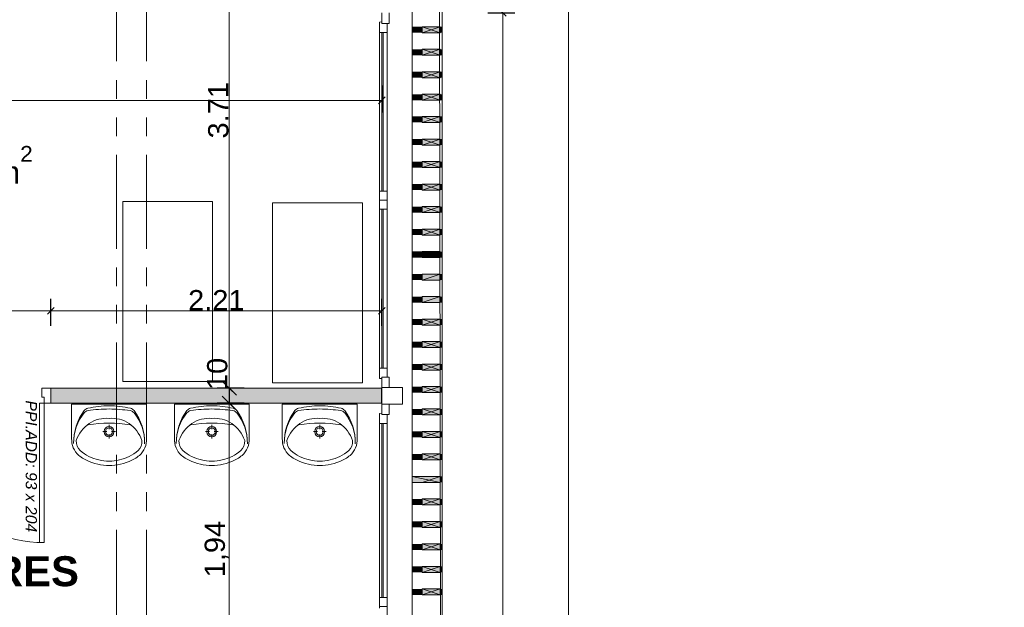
# Model space of a CAD drawing. Extents: x -61922 to 269817, y -51921 to -896.
# Tile 25 of 37: x -27023 to -20454, y -33065 to -29145. Entities that reach past the tile are written whole.
import ezdxf

# ---------------------------------------------------------------- set-up
doc = ezdxf.new("R2010")
doc.units = 0
doc.header["$LTSCALE"] = 0.1
doc.header["$MEASUREMENT"] = 0
doc.linetypes.add('FANTOME2', pattern=[1.25, 0.625, -0.125, 0.125, -0.125, 0.125, -0.125])
doc.layers.get('0').update_dxf_attribs({"lineweight": 9})
doc.layers.get('Defpoints').update_dxf_attribs({"lineweight": 9})
for name, color, linetype, lineweight in [('Cloisons', 7, 'Continuous', 9), ('Cotat_ 1_50', 7, 'Continuous', 9), ('Doublages Inter', 7, 'Continuous', 9), ('Environnement', 7, 'Continuous', 9), ('Mobiliers', 7, 'Continuous', 9), ('Murs Périphériques', 7, 'Continuous', 9), ('Poutres', 7, 'Continuous', 9), ('Revetement Sols', 7, 'Continuous', 9), ('Texte 2D', 7, 'Continuous', 9)]:
    doc.layers.add(name, color=color, linetype=linetype, lineweight=lineweight)
doc.styles.add('STYLE_GENERE_2', font='swissc.ttf', dxfattribs={"width": 1.25})
doc.styles.add('STYLE_GENERE_4', font='ariali.ttf')
doc.styles.add('STYLE_GENERE_6', font='arialbd.ttf')
doc.dimstyles.new('COTATION_EN_M', dxfattribs={"dimtxt": 135, "dimasz": 45, "dimexe": 80, "dimexo": 10, "dimgap": 3, "dimtad": 1, "dimlfac": 0.001, "dimzin": 0, "dimdsep": 46, "dimtxsty": 'STYLE_GENERE_2', "dimblk": 'OBLIQUE', "dimcen": 2.5, "dimclrd": 256, "dimclre": 256, "dimclrt": 256, "dimadec": 0, "dimazin": 0, "dimtfac": 1, "dimtix": 1, "dimtmove": 1, "dimatfit": 3, "dimldrblk": 'OBLIQUE', "dimfxl": 100, "dimfxlon": 1, "dimtfillclr": 256, "dimtolj": 1, "dimtzin": 1, "dimlwd": -1, "dimarcsym": 0})
doc.dimstyles.new('COTE CM', dxfattribs={"dimtxt": 135, "dimasz": 95, "dimexe": 80, "dimexo": 10, "dimgap": 10, "dimtad": 1, "dimdec": 0, "dimlfac": 0.1, "dimzin": 0, "dimtxsty": 'STYLE_GENERE_2', "dimblk": 'OBLIQUE', "dimcen": 0.09, "dimclrd": 256, "dimclre": 256, "dimclrt": 256, "dimadec": 0, "dimazin": 0, "dimtfac": 1, "dimtdec": 0, "dimtmove": 1, "dimatfit": 3, "dimfxl": 100, "dimfxlon": 1, "dimtolj": 1, "dimtzin": 0, "dimarcsym": 0})
pattern_1 = [(81.8603809, (-49431.76687, -45033.68171), (-0.12374074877, 0.0176982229), [])]

# ---------------------------------------------------------------- blocks, each defined once
blk = doc.blocks.new('_Oblique')
at = {"color": 0, "linetype": 'ByBlock', "lineweight": -2}
blk.add_line((-0.5, -0.5), (0.5, 0.5), dxfattribs=at)
blk = doc.blocks.new('*D871')
at = {"lineweight": -2, "transparency": 16777216}
for p, q in [((-25725.3, -27895.4), (-25545.3, -27895.4)), ((-25525.3, -31603), (-25705.3, -31603))]:
    blk.add_line(p, q, dxfattribs=at)
at = {"transparency": 16777216}
blk.add_line((-25625.3, -27895.4), (-25625.3, -31603), dxfattribs=at)
at = {"layer": 'Defpoints', "color": 0, "transparency": 16777216}
for p in [(-26176.3, -27895.4), (-25625.3, -31603), (-25063.6, -31603)]:
    blk.add_point(p, dxfattribs=at)
at = {"transparency": 16777216, "xscale": 45, "yscale": 45, "zscale": 45}
for p, rotation in [((-25625.3, -27895.4), 90), ((-25625.3, -31603), 270)]:
    blk.add_blockref('_Oblique', p, dxfattribs=dict(at, rotation=rotation))
at = {"transparency": 16777216, "insert": (-25697.6, -29749.2), "char_height": 135, "attachment_point": 5, "rotation": 90, "style": 'STYLE_GENERE_2'}
blk.add_mtext('\\A1;3.71', dxfattribs=at)
blk = doc.blocks.new('*D872')
at = {"lineweight": -2, "transparency": 16777216}
for p, q in [((-25525.3, -31603), (-25705.3, -31603)), ((-25625.3, -31603), (-25625.3, -31703)), ((-25525.3, -31703), (-25705.3, -31703))]:
    blk.add_line(p, q, dxfattribs=at)
at = {"layer": 'Defpoints', "color": 0, "transparency": 16777216}
for p in [(-25063.6, -31603), (-25625.3, -31703), (-25063.6, -31703)]:
    blk.add_point(p, dxfattribs=at)
at = {"lineweight": -2, "transparency": 16777216, "xscale": 95, "yscale": 95, "zscale": 95}
for p, rotation in [((-25625.3, -31603), 90), ((-25625.3, -31703), 270)]:
    blk.add_blockref('_Oblique', p, dxfattribs=dict(at, rotation=rotation))
at = {"transparency": 16777216, "insert": (-25704.6, -31508), "char_height": 135, "attachment_point": 5, "rotation": 90, "style": 'STYLE_GENERE_2'}
blk.add_mtext('\\A1;10', dxfattribs=at)
blk = doc.blocks.new('*D873')
at = {"lineweight": -2, "transparency": 16777216}
for p, q in [((-25525.3, -31703), (-25705.3, -31703)), ((-25725.3, -33649.5), (-25545.3, -33649.5))]:
    blk.add_line(p, q, dxfattribs=at)
at = {"transparency": 16777216}
blk.add_line((-25625.3, -31703), (-25625.3, -33649.5), dxfattribs=at)
at = {"layer": 'Defpoints', "color": 0, "transparency": 16777216}
for p in [(-25063.6, -31703), (-25854.2, -33649.5), (-25625.3, -33649.5)]:
    blk.add_point(p, dxfattribs=at)
at = {"transparency": 16777216, "xscale": 45, "yscale": 45, "zscale": 45}
for p, rotation in [((-25625.3, -31703), 90), ((-25625.3, -33649.5), 270)]:
    blk.add_blockref('_Oblique', p, dxfattribs=dict(at, rotation=rotation))
at = {"transparency": 16777216, "insert": (-25709.1, -32676.3), "char_height": 135, "attachment_point": 5, "rotation": 90, "style": 'STYLE_GENERE_2'}
blk.add_mtext('\\A1;1,94', dxfattribs=at)
blk = doc.blocks.new('*D888')
at = {"lineweight": -2, "transparency": 16777216}
for p, q in [((-28735.7, -31186.9), (-28735.7, -31006.9)), ((-26815.7, -31186.9), (-26815.7, -31006.9))]:
    blk.add_line(p, q, dxfattribs=at)
at = {"transparency": 16777216}
blk.add_line((-28735.7, -31086.9), (-26815.7, -31086.9), dxfattribs=at)
at = {"layer": 'Defpoints', "color": 0, "transparency": 16777216}
for p in [(-26815.7, -31086.9), (-28735.7, -31603.2), (-26815.7, -31603.1)]:
    blk.add_point(p, dxfattribs=at)
at = {"transparency": 16777216, "xscale": 45, "yscale": 45, "zscale": 45, "rotation": 180}
blk.add_blockref('_Oblique', (-28735.7, -31086.9), dxfattribs=at)
at = {"transparency": 16777216, "xscale": 45, "yscale": 45, "zscale": 45}
blk.add_blockref('_Oblique', (-26815.7, -31086.9), dxfattribs=at)
at = {"transparency": 16777216, "insert": (-27775.7, -31014.5), "char_height": 135, "attachment_point": 5, "style": 'STYLE_GENERE_2'}
blk.add_mtext('\\A1;1.92', dxfattribs=at)
blk = doc.blocks.new('*D889')
at = {"lineweight": -2, "transparency": 16777216}
for p, q in [((-26815.7, -31186.9), (-26815.7, -31006.9)), ((-24607.4, -31186.9), (-24607.4, -31006.9))]:
    blk.add_line(p, q, dxfattribs=at)
at = {"transparency": 16777216}
blk.add_line((-26815.7, -31086.9), (-24607.4, -31086.9), dxfattribs=at)
at = {"layer": 'Defpoints', "color": 0, "transparency": 16777216}
for p in [(-24607.4, -31086.9), (-26815.7, -31603.1), (-24607.4, -31599.3)]:
    blk.add_point(p, dxfattribs=at)
at = {"transparency": 16777216, "xscale": 45, "yscale": 45, "zscale": 45, "rotation": 180}
blk.add_blockref('_Oblique', (-26815.7, -31086.9), dxfattribs=at)
at = {"transparency": 16777216, "xscale": 45, "yscale": 45, "zscale": 45}
blk.add_blockref('_Oblique', (-24607.4, -31086.9), dxfattribs=at)
at = {"transparency": 16777216, "insert": (-25711.6, -31015.9), "char_height": 135, "attachment_point": 5, "style": 'STYLE_GENERE_2'}
blk.add_mtext('\\A1;2.21', dxfattribs=at)
blk = doc.blocks.new('*D908')
at = {"lineweight": -2, "transparency": 16777216}
for p, q in [((-32550.3, -29583.1), (-32550.3, -29763.1)), ((-24607.4, -29583.1), (-24607.4, -29763.1))]:
    blk.add_line(p, q, dxfattribs=at)
at = {"transparency": 16777216}
blk.add_line((-32550.3, -29683.1), (-24607.4, -29683.1), dxfattribs=at)
at = {"layer": 'Defpoints', "color": 0, "transparency": 16777216}
for p in [(-24607.4, -27895.4), (-32550.3, -29439.7), (-24607.4, -29683.1)]:
    blk.add_point(p, dxfattribs=at)
at = {"transparency": 16777216, "xscale": 45, "yscale": 45, "zscale": 45, "rotation": 180}
blk.add_blockref('_Oblique', (-32550.3, -29683.1), dxfattribs=at)
at = {"transparency": 16777216, "xscale": 45, "yscale": 45, "zscale": 45}
blk.add_blockref('_Oblique', (-24607.4, -29683.1), dxfattribs=at)
at = {"transparency": 16777216, "insert": (-28578.9, -29610.9), "char_height": 135, "attachment_point": 5, "style": 'STYLE_GENERE_2'}
blk.add_mtext('\\A1;7.94', dxfattribs=at)
blk = doc.blocks.new('*D945')
at = {"lineweight": -2, "ltscale": 10, "transparency": 16777216}
for p, q in [((-49175.8, -32475.2), (-49319.8, -32583.2)), ((-46395, -36184.1), (-46539, -36292.1))]:
    blk.add_line(p, q, dxfattribs=at)
at = {"ltscale": 10, "transparency": 16777216}
blk.add_line((-49255.8, -32535.2), (-46475, -36244.1), dxfattribs=at)
at = {"layer": 'Defpoints', "color": 0, "ltscale": 10, "transparency": 16777216}
for p in [(671.9, -896.2), (-48934.3, -32294.2), (-46475, -36244.1)]:
    blk.add_point(p, dxfattribs=at)
at = {"ltscale": 10, "transparency": 16777216, "xscale": 45, "yscale": 45, "zscale": 45}
for p, rotation in [((-49255.8, -32535.2), 126.8603809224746), ((-46475, -36244.1), 306.8603809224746)]:
    blk.add_blockref('_Oblique', p, dxfattribs=dict(at, rotation=rotation))
at = {"ltscale": 10, "transparency": 16777216, "insert": (-47923.2, -34433), "char_height": 135, "attachment_point": 5, "rotation": 126.86038, "style": 'STYLE_GENERE_2'}
blk.add_mtext('\\A1;4.64', dxfattribs=at)
blk = doc.blocks.new('*D978')
at = {"lineweight": -2, "ltscale": 10, "transparency": 16777216}
for p, q in [((-23460.9, -27575.4), (-23280.9, -27575.4)), ((-23460.9, -41758.2), (-23280.9, -41758.2))]:
    blk.add_line(p, q, dxfattribs=at)
at = {"ltscale": 10, "transparency": 16777216}
blk.add_line((-23360.9, -27575.4), (-23360.9, -41758.2), dxfattribs=at)
at = {"layer": 'Defpoints', "color": 0, "ltscale": 10, "transparency": 16777216}
for p in [(-24173.2, -27575.4), (-24153.2, -41758.2), (-23360.9, -41758.2)]:
    blk.add_point(p, dxfattribs=at)
at = {"ltscale": 10, "transparency": 16777216, "xscale": 45, "yscale": 45, "zscale": 45}
for p, rotation in [((-23360.9, -27575.4), 90), ((-23360.9, -41758.2), 270)]:
    blk.add_blockref('_Oblique', p, dxfattribs=dict(at, rotation=rotation))
at = {"lineweight": 5, "ltscale": 10, "transparency": 16777216, "insert": (-23433.2, -34666.8), "char_height": 135, "attachment_point": 5, "rotation": 90, "style": 'STYLE_GENERE_2'}
blk.add_mtext('\\A1;14.18', dxfattribs=at)
blk = doc.blocks.new('*D980')
at = {"lineweight": -2, "ltscale": 10, "transparency": 16777216}
for p, q in [((-23899.8, -29099.3), (-23719.8, -29099.3)), ((-23899.8, -38509.5), (-23719.8, -38509.5))]:
    blk.add_line(p, q, dxfattribs=at)
at = {"ltscale": 10, "transparency": 16777216}
blk.add_line((-23799.8, -38509.5), (-23799.8, -29099.3), dxfattribs=at)
at = {"layer": 'Defpoints', "color": 0, "ltscale": 10, "transparency": 16777216}
for p in [(-24381.2, -29099.3), (-23799.8, -29099.3), (-24361.2, -38509.5)]:
    blk.add_point(p, dxfattribs=at)
at = {"ltscale": 10, "transparency": 16777216, "xscale": 45, "yscale": 45, "zscale": 45}
for p, rotation in [((-23799.8, -29099.3), 90), ((-23799.8, -38509.5), 270)]:
    blk.add_blockref('_Oblique', p, dxfattribs=dict(at, rotation=rotation))
at = {"lineweight": 5, "ltscale": 10, "transparency": 16777216, "insert": (-23880.3, -33804.4), "char_height": 135, "attachment_point": 5, "rotation": 90, "style": 'STYLE_GENERE_2'}
blk.add_mtext('\\A1;9.41/2.15', dxfattribs=at)

msp = doc.modelspace()

# ---------------------------------------------------------------- hatches: boundary and pattern name
at = {"layer": 'Cloisons', "linetype": 'Continuous'}
msp.add_hatch(color=256, dxfattribs=at).paths.add_polyline_path([(-24607.408, -31703.005), (-24607.408, -31603.005), (-26815.748, -31603.118), (-26815.743, -31703.118)])
at = {"layer": 'Environnement', "linetype": 'Continuous', "lineweight": 9}
for points in [[(-24338.545, -29231.792), (-24218.545, -29231.792), (-24218.545, -29191.792), (-24338.545, -29191.792)], [(-24338.545, -29381.792), (-24218.545, -29381.792), (-24218.545, -29341.792), (-24338.545, -29341.792)], [(-24338.545, -29531.792), (-24218.545, -29531.792), (-24218.545, -29491.792), (-24338.545, -29491.792)], [(-24338.545, -29681.792), (-24218.545, -29681.792), (-24218.545, -29641.792), (-24338.545, -29641.792)], [(-24338.545, -29830.586), (-24218.545, -29830.586), (-24218.545, -29790.586), (-24338.545, -29790.586)], [(-24338.545, -29981.792), (-24218.545, -29981.792), (-24218.545, -29941.792), (-24338.545, -29941.792)], [(-24338.545, -30131.792), (-24218.545, -30131.792), (-24218.545, -30091.792), (-24338.545, -30091.792)], [(-24338.545, -30281.792), (-24218.545, -30281.792), (-24218.545, -30241.792), (-24338.545, -30241.792)], [(-24338.545, -30431.792), (-24218.545, -30431.792), (-24218.545, -30391.792), (-24338.545, -30391.792)], [(-24338.545, -30581.792), (-24218.545, -30581.792), (-24218.545, -30541.792), (-24338.545, -30541.792)], [(-24338.545, -30881.792), (-24218.545, -30881.792), (-24218.545, -30841.792), (-24338.545, -30841.792)], [(-24338.545, -31031.792), (-24218.545, -31031.792), (-24218.545, -30991.792), (-24338.545, -30991.792)], [(-24338.545, -31181.792), (-24218.545, -31181.792), (-24218.545, -31141.792), (-24338.545, -31141.792)], [(-24338.545, -31331.792), (-24218.545, -31331.792), (-24218.545, -31291.792), (-24338.545, -31291.792)], [(-24338.545, -31481.792), (-24218.545, -31481.792), (-24218.545, -31441.792), (-24338.545, -31441.792)], [(-24338.545, -31631.792), (-24218.545, -31631.792), (-24218.545, -31591.792), (-24338.545, -31591.792)], [(-24338.545, -31781.792), (-24218.545, -31781.792), (-24218.545, -31741.792), (-24338.545, -31741.792)], [(-24338.545, -31931.792), (-24218.545, -31931.792), (-24218.545, -31891.792), (-24338.545, -31891.792)], [(-24338.545, -32081.792), (-24218.545, -32081.792), (-24218.545, -32041.792), (-24338.545, -32041.792)], [(-24338.545, -32381.792), (-24218.545, -32381.792), (-24218.545, -32341.792), (-24338.545, -32341.792)], [(-24338.545, -32531.792), (-24218.545, -32531.792), (-24218.545, -32491.792), (-24338.545, -32491.792)], [(-24338.545, -32681.792), (-24218.545, -32681.792), (-24218.545, -32641.792), (-24338.545, -32641.792)], [(-24338.545, -32831.792), (-24218.545, -32831.792), (-24218.545, -32791.792), (-24338.545, -32791.792)], [(-24338.545, -32981.792), (-24218.545, -32981.792), (-24218.545, -32941.792), (-24338.545, -32941.792)]]:
    msp.add_hatch(color=7, dxfattribs=at).paths.add_polyline_path(points, flags=0)
h = msp.add_hatch(dxfattribs=at)
h.set_pattern_fill('ANSI31', style=0)
h.set_pattern_definition(pattern_1)
h.paths.add_polyline_path([(-24338.545, -30731.792), (-24218.545, -30731.792), (-24218.545, -30691.792), (-24338.545, -30691.792)], flags=0)
msp.add_hatch(color=7, dxfattribs=at).paths.add_polyline_path([(-24404.127, -32231.792), (-24218.545, -32231.792), (-24218.545, -32191.792), (-24404.127, -32191.792)])
at = {"layer": 'Murs Périphériques', "linetype": 'Continuous', "lineweight": 15}
for points in [[(-24338.545, -29231.792), (-24338.545, -29191.792), (-24404.127, -29191.792), (-24404.127, -29231.792)], [(-24204.127, -29231.792), (-24204.127, -29191.792), (-24218.545, -29191.792), (-24218.545, -29231.792)], [(-24338.545, -29381.792), (-24338.545, -29341.792), (-24404.127, -29341.792), (-24404.127, -29381.792)], [(-24204.127, -29381.792), (-24204.127, -29341.792), (-24218.545, -29341.792), (-24218.545, -29381.792)], [(-24338.545, -29531.792), (-24338.545, -29491.792), (-24404.127, -29491.792), (-24404.127, -29531.792)], [(-24204.127, -29531.792), (-24204.127, -29491.792), (-24218.545, -29491.792), (-24218.545, -29531.792)], [(-24338.545, -29681.792), (-24338.545, -29641.792), (-24404.127, -29641.792), (-24404.127, -29681.792)], [(-24204.127, -29681.792), (-24204.127, -29641.792), (-24218.545, -29641.792), (-24218.545, -29681.792)], [(-24338.545, -29830.586), (-24338.545, -29790.586), (-24404.127, -29790.586), (-24404.127, -29830.586)], [(-24204.127, -29830.586), (-24204.127, -29790.586), (-24218.545, -29790.586), (-24218.545, -29830.586)], [(-24338.545, -29981.792), (-24338.545, -29941.792), (-24404.127, -29941.792), (-24404.127, -29981.792)], [(-24204.127, -29981.792), (-24204.127, -29941.792), (-24218.545, -29941.792), (-24218.545, -29981.792)], [(-24338.545, -30131.792), (-24338.545, -30091.792), (-24404.127, -30091.792), (-24404.127, -30131.792)], [(-24204.127, -30131.792), (-24204.127, -30091.792), (-24218.545, -30091.792), (-24218.545, -30131.792)], [(-24338.545, -30281.792), (-24338.545, -30241.792), (-24404.127, -30241.792), (-24404.127, -30281.792)], [(-24204.127, -30281.792), (-24204.127, -30241.792), (-24218.545, -30241.792), (-24218.545, -30281.792)], [(-24338.545, -30431.792), (-24338.545, -30391.792), (-24404.127, -30391.792), (-24404.127, -30431.792)], [(-24204.127, -30431.792), (-24204.127, -30391.792), (-24218.545, -30391.792), (-24218.545, -30431.792)], [(-24338.545, -30581.792), (-24338.545, -30541.792), (-24404.127, -30541.792), (-24404.127, -30581.792)], [(-24204.127, -30581.792), (-24204.127, -30541.792), (-24218.545, -30541.792), (-24218.545, -30581.792)], [(-24204.127, -30731.792), (-24204.127, -30691.792), (-24218.545, -30691.792), (-24218.545, -30731.792)], [(-24338.545, -30881.792), (-24338.545, -30841.792), (-24404.127, -30841.792), (-24404.127, -30881.792)], [(-24204.127, -30881.792), (-24204.127, -30841.792), (-24218.545, -30841.792), (-24218.545, -30881.792)], [(-24338.545, -31031.792), (-24338.545, -30991.792), (-24404.127, -30991.792), (-24404.127, -31031.792)], [(-24204.127, -31031.792), (-24204.127, -30991.792), (-24218.545, -30991.792), (-24218.545, -31031.792)], [(-24338.545, -31181.792), (-24338.545, -31141.792), (-24404.127, -31141.792), (-24404.127, -31181.792)], [(-24204.127, -31181.792), (-24204.127, -31141.792), (-24218.545, -31141.792), (-24218.545, -31181.792)], [(-24338.545, -31331.792), (-24338.545, -31291.792), (-24404.127, -31291.792), (-24404.127, -31331.792)], [(-24204.127, -31331.792), (-24204.127, -31291.792), (-24218.545, -31291.792), (-24218.545, -31331.792)], [(-24338.545, -31481.792), (-24338.545, -31441.792), (-24404.127, -31441.792), (-24404.127, -31481.792)], [(-24204.127, -31481.792), (-24204.127, -31441.792), (-24218.545, -31441.792), (-24218.545, -31481.792)], [(-24338.545, -31631.792), (-24338.545, -31591.792), (-24404.127, -31591.792), (-24404.127, -31631.792)], [(-24204.127, -31631.792), (-24204.127, -31591.792), (-24218.545, -31591.792), (-24218.545, -31631.792)], [(-24338.545, -31781.792), (-24338.545, -31741.792), (-24404.127, -31741.792), (-24404.127, -31781.792)], [(-24204.127, -31781.792), (-24204.127, -31741.792), (-24218.545, -31741.792), (-24218.545, -31781.792)], [(-24338.545, -31931.792), (-24338.545, -31891.792), (-24404.127, -31891.792), (-24404.127, -31931.792)], [(-24204.127, -31931.792), (-24204.127, -31891.792), (-24218.545, -31891.792), (-24218.545, -31931.792)], [(-24338.545, -32081.792), (-24338.545, -32041.792), (-24404.127, -32041.792), (-24404.127, -32081.792)], [(-24204.127, -32081.792), (-24204.127, -32041.792), (-24218.545, -32041.792), (-24218.545, -32081.792)], [(-24204.127, -32231.792), (-24204.127, -32191.792), (-24218.545, -32191.792), (-24218.545, -32231.792)], [(-24338.545, -32381.792), (-24338.545, -32341.792), (-24404.127, -32341.792), (-24404.127, -32381.792)], [(-24204.127, -32381.792), (-24204.127, -32341.792), (-24218.545, -32341.792), (-24218.545, -32381.792)], [(-24338.545, -32531.792), (-24338.545, -32491.792), (-24404.127, -32491.792), (-24404.127, -32531.792)], [(-24204.127, -32531.792), (-24204.127, -32491.792), (-24218.545, -32491.792), (-24218.545, -32531.792)], [(-24338.545, -32681.792), (-24338.545, -32641.792), (-24404.127, -32641.792), (-24404.127, -32681.792)], [(-24204.127, -32681.792), (-24204.127, -32641.792), (-24218.545, -32641.792), (-24218.545, -32681.792)], [(-24338.545, -32831.792), (-24338.545, -32791.792), (-24404.127, -32791.792), (-24404.127, -32831.792)], [(-24204.127, -32831.792), (-24204.127, -32791.792), (-24218.545, -32791.792), (-24218.545, -32831.792)], [(-24338.545, -32981.792), (-24338.545, -32941.792), (-24404.127, -32941.792), (-24404.127, -32981.792)], [(-24204.127, -32981.792), (-24204.127, -32941.792), (-24218.545, -32941.792), (-24218.545, -32981.792)]]:
    msp.add_hatch(color=7, dxfattribs=at).paths.add_polyline_path(points, flags=0)
h = msp.add_hatch(dxfattribs=at)
h.set_pattern_fill('ANSI31', style=0)
h.set_pattern_definition(pattern_1)
h.paths.add_polyline_path([(-24338.545, -30731.792), (-24338.545, -30691.792), (-24404.127, -30691.792), (-24404.127, -30731.792)], flags=0)

# ---------------------------------------------------------------- linework, layer by layer
at = {"ltscale": 10}
msp.add_line((-24204.127, -41758.239), (-24224.127, -27575.357), dxfattribs=at)
at = {"layer": 'Cloisons', "color": 59, "linetype": 'Continuous', "lineweight": 20}
for p, q in [((-26815.748, -31603.118), (-26875.748, -31603.121)), ((-26875.748, -31603.121), (-26875.745, -31663.121)), ((-26815.747, -31613.118), (-26815.748, -31603.118)), ((-26815.743, -31693.118), (-26815.747, -31613.118)), ((-26890.743, -31703.122), (-26860.743, -31703.12)), ((-26875.745, -31663.121), (-26860.745, -31663.12)), ((-26860.745, -31663.12), (-26860.743, -31703.12)), ((-26860.743, -31703.12), (-26815.743, -31703.118)), ((-26815.743, -31703.118), (-26815.743, -31693.118))]:
    msp.add_line(p, q, dxfattribs=at)
at = {"layer": 'Cloisons', "linetype": 'Continuous'}
for p, q in [((-24607.408, -31603.005), (-26815.748, -31603.118)), ((-24609.323, -31703.005), (-24609.328, -31603.005)), ((-26815.743, -31703.118), (-24607.408, -31703.005))]:
    msp.add_line(p, q, dxfattribs=at)
at = {"layer": 'Cloisons', "color": 7, "linetype": 'Continuous'}
msp.add_line((-26815.748, -31603.118), (-26815.743, -31703.118), dxfattribs=at)
at = {"layer": 'Cloisons'}
for p, q in [((-26890.695, -32633.122), (-26890.743, -31703.122)), ((-26860.743, -31703.12), (-26860.695, -32633.12)), ((-26860.695, -32633.12), (-26890.695, -32633.122))]:
    msp.add_line(p, q, dxfattribs=at)
msp.add_arc((-26850.743, -31693.095), 940, 180.0029202, 269.393348, dxfattribs=at)
at = {"layer": 'Cotat_ 1_50', "color": 7, "linetype": 'Continuous', "lineweight": 20}
for p, q in [((-25717.642, -31603.155), (-25905.142, -31603.155)), ((-25717.642, -31603.155), (-25905.142, -31603.155)), ((-25717.642, -31703.155), (-25905.142, -31703.155)), ((-25717.642, -31703.155), (-25905.142, -31703.155))]:
    msp.add_line(p, q, dxfattribs=at)
at = {"layer": 'Doublages Inter'}
for p, q in [((-24607.408, -29099.346), (-24607.408, -29169.346)), ((-24557.408, -29169.346), (-24557.408, -29099.346)), ((-24622.408, -29161.346), (-24607.408, -29159.346)), ((-24622.408, -29229.346), (-24622.408, -29161.346)), ((-24607.408, -29159.346), (-24607.408, -29169.346)), ((-24622.408, -29169.346), (-24622.408, -30349.346)), ((-24572.408, -29229.346), (-24622.408, -29229.346)), ((-24622.408, -29229.346), (-24622.408, -30289.346)), ((-24607.408, -29169.346), (-24557.408, -29169.346)), ((-24607.408, -29169.346), (-24572.408, -29169.346)), ((-24607.408, -29229.346), (-24607.408, -30289.346)), ((-24597.408, -29229.346), (-24597.408, -30289.346)), ((-24572.408, -29169.346), (-24572.408, -29229.346)), ((-24572.408, -29229.346), (-24572.408, -30289.346)), ((-24572.408, -30289.346), (-24622.408, -30289.346)), ((-24622.408, -30289.346), (-24622.408, -30359.346)), ((-24572.408, -30349.346), (-24572.408, -30289.346)), ((-24622.408, -30349.346), (-24572.408, -30349.346)), ((-24622.408, -31529.346), (-24622.408, -30349.346)), ((-24622.408, -30409.346), (-24622.408, -30359.346)), ((-24622.408, -31469.346), (-24622.408, -30409.346)), ((-24607.408, -30349.346), (-24572.408, -30349.346)), ((-24607.408, -30409.346), (-24607.408, -31469.346)), ((-24597.408, -31469.346), (-24597.408, -30409.346)), ((-24572.408, -30349.346), (-24572.408, -30409.346)), ((-24572.408, -31469.346), (-24572.408, -30409.346)), ((-24572.408, -31469.346), (-24622.408, -31469.346)), ((-24622.408, -31469.346), (-24622.408, -31537.346)), ((-24557.408, -31529.346), (-24607.408, -31529.346)), ((-24607.408, -31529.346), (-24607.408, -31599.346)), ((-24607.408, -31539.346), (-24607.408, -31529.346)), ((-24607.408, -31529.346), (-24572.408, -31529.346)), ((-24572.408, -31529.346), (-24572.408, -31469.346)), ((-24557.408, -31599.346), (-24557.408, -31529.346)), ((-24622.408, -31537.346), (-24607.408, -31539.346)), ((-24607.408, -31599.346), (-24469.408, -31599.346)), ((-24469.408, -31599.346), (-24469.408, -31709.57)), ((-24607.408, -31709.57), (-24469.408, -31709.57)), ((-24607.408, -31709.57), (-24607.408, -31779.57)), ((-24557.408, -31779.57), (-24557.408, -31709.57)), ((-24622.408, -31771.57), (-24607.408, -31769.57)), ((-24622.408, -31839.57), (-24622.408, -31771.57)), ((-24622.408, -31779.57), (-24622.408, -33059.57)), ((-24607.408, -31769.57), (-24607.408, -31779.57)), ((-24607.408, -31779.57), (-24557.408, -31779.57)), ((-24607.408, -31779.57), (-24572.408, -31779.57)), ((-24572.408, -31779.57), (-24572.408, -31839.57)), ((-24572.408, -31839.57), (-24622.408, -31839.57)), ((-24622.408, -31839.57), (-24622.408, -32999.57)), ((-24607.408, -31839.57), (-24607.408, -32999.57)), ((-24597.408, -31839.57), (-24597.408, -32999.57)), ((-24572.408, -31839.57), (-24572.408, -32999.57)), ((-24572.408, -32999.57), (-24622.408, -32999.57)), ((-24622.408, -32999.57), (-24622.408, -33069.57)), ((-24572.408, -33059.57), (-24572.408, -32999.57)), ((-24622.408, -33059.57), (-24572.408, -33059.57)), ((-24607.408, -33059.57), (-24572.408, -33059.57)), ((-24572.408, -33059.57), (-24572.408, -33119.57))]:
    msp.add_line(p, q, dxfattribs=at)
at = {"layer": 'Doublages Inter', "color": 59, "linetype": 'Continuous', "lineweight": 20}
msp.add_line((-24572.408, -30409.346), (-24622.408, -30409.346), dxfattribs=at)
at = {"layer": 'Doublages Inter', "linetype": 'Continuous'}
for p, q in [((-24607.408, -31599.346), (-24607.408, -31709.57)), ((-24607.408, -31599.346), (-24557.408, -31599.346)), ((-24557.408, -31709.57), (-24607.408, -31709.57))]:
    msp.add_line(p, q, dxfattribs=at)
at = {"layer": 'Environnement', "color": 7, "linetype": 'Continuous', "lineweight": 20}
for p, q in [((-24338.545, -29231.792), (-24218.545, -29191.792)), ((-24218.545, -29231.792), (-24338.545, -29191.792)), ((-24338.545, -29381.792), (-24218.545, -29341.792)), ((-24218.545, -29381.792), (-24338.545, -29341.792)), ((-24338.545, -29531.792), (-24218.545, -29491.792)), ((-24218.545, -29531.792), (-24338.545, -29491.792)), ((-24338.545, -29681.792), (-24218.545, -29641.792)), ((-24218.545, -29681.792), (-24338.545, -29641.792)), ((-24338.545, -29830.586), (-24218.545, -29790.586)), ((-24218.545, -29830.586), (-24338.545, -29790.586)), ((-24338.545, -29981.792), (-24218.545, -29941.792)), ((-24218.545, -29981.792), (-24338.545, -29941.792)), ((-24338.545, -30131.792), (-24218.545, -30091.792)), ((-24218.545, -30131.792), (-24338.545, -30091.792)), ((-24338.545, -30281.792), (-24218.545, -30241.792)), ((-24218.545, -30281.792), (-24338.545, -30241.792)), ((-24338.545, -30431.792), (-24218.545, -30391.792)), ((-24218.545, -30431.792), (-24338.545, -30391.792)), ((-24338.545, -30581.792), (-24218.545, -30541.792)), ((-24218.545, -30581.792), (-24338.545, -30541.792)), ((-24338.545, -30731.792), (-24218.545, -30691.792)), ((-24338.545, -30881.792), (-24218.545, -30841.792)), ((-24338.545, -31031.792), (-24218.545, -30991.792)), ((-24338.545, -31181.792), (-24218.545, -31141.792)), ((-24218.545, -31181.792), (-24338.545, -31141.792)), ((-24338.545, -31331.792), (-24218.545, -31291.792)), ((-24218.545, -31331.792), (-24338.545, -31291.792)), ((-24338.545, -31481.792), (-24218.545, -31441.792)), ((-24218.545, -31481.792), (-24338.545, -31441.792)), ((-24338.545, -31631.792), (-24218.545, -31591.792)), ((-24218.545, -31631.792), (-24338.545, -31591.792)), ((-24338.545, -31781.792), (-24218.545, -31741.792)), ((-24218.545, -31781.792), (-24338.545, -31741.792)), ((-24338.545, -31931.792), (-24218.545, -31891.792)), ((-24218.545, -31931.792), (-24338.545, -31891.792)), ((-24338.545, -32081.792), (-24218.545, -32041.792)), ((-24218.545, -32081.792), (-24338.545, -32041.792)), ((-24218.545, -32231.792), (-24404.127, -32191.792)), ((-24338.545, -32231.792), (-24218.545, -32191.792)), ((-24338.545, -32381.792), (-24218.545, -32341.792)), ((-24218.545, -32381.792), (-24338.545, -32341.792)), ((-24338.545, -32531.792), (-24218.545, -32491.792)), ((-24218.545, -32531.792), (-24338.545, -32491.792)), ((-24338.545, -32681.792), (-24218.545, -32641.792)), ((-24218.545, -32681.792), (-24338.545, -32641.792)), ((-24338.545, -32831.792), (-24218.545, -32791.792)), ((-24218.545, -32831.792), (-24338.545, -32791.792)), ((-24338.545, -32981.792), (-24218.545, -32941.792)), ((-24218.545, -32981.792), (-24338.545, -32941.792))]:
    msp.add_line(p, q, dxfattribs=at)
at = {"layer": 'Environnement', "color": 7, "linetype": 'Continuous', "flags": 128}
for points in [[(-24338.545, -29231.792), (-24218.545, -29231.792), (-24218.545, -29191.792), (-24338.545, -29191.792)], [(-24338.545, -29381.792), (-24218.545, -29381.792), (-24218.545, -29341.792), (-24338.545, -29341.792)], [(-24338.545, -29531.792), (-24218.545, -29531.792), (-24218.545, -29491.792), (-24338.545, -29491.792)], [(-24338.545, -29681.792), (-24218.545, -29681.792), (-24218.545, -29641.792), (-24338.545, -29641.792)], [(-24338.545, -29830.586), (-24218.545, -29830.586), (-24218.545, -29790.586), (-24338.545, -29790.586)], [(-24338.545, -29981.792), (-24218.545, -29981.792), (-24218.545, -29941.792), (-24338.545, -29941.792)], [(-24338.545, -30131.792), (-24218.545, -30131.792), (-24218.545, -30091.792), (-24338.545, -30091.792)], [(-24338.545, -30281.792), (-24218.545, -30281.792), (-24218.545, -30241.792), (-24338.545, -30241.792)], [(-24338.545, -30431.792), (-24218.545, -30431.792), (-24218.545, -30391.792), (-24338.545, -30391.792)], [(-24338.545, -30581.792), (-24218.545, -30581.792), (-24218.545, -30541.792), (-24338.545, -30541.792)], [(-24338.545, -30731.792), (-24218.545, -30731.792), (-24218.545, -30691.792), (-24338.545, -30691.792)], [(-24338.545, -30881.792), (-24218.545, -30881.792), (-24218.545, -30841.792), (-24338.545, -30841.792)], [(-24338.545, -31031.792), (-24218.545, -31031.792), (-24218.545, -30991.792), (-24338.545, -30991.792)], [(-24338.545, -31181.792), (-24218.545, -31181.792), (-24218.545, -31141.792), (-24338.545, -31141.792)], [(-24338.545, -31331.792), (-24218.545, -31331.792), (-24218.545, -31291.792), (-24338.545, -31291.792)], [(-24338.545, -31481.792), (-24218.545, -31481.792), (-24218.545, -31441.792), (-24338.545, -31441.792)], [(-24338.545, -31631.792), (-24218.545, -31631.792), (-24218.545, -31591.792), (-24338.545, -31591.792)], [(-24338.545, -31781.792), (-24218.545, -31781.792), (-24218.545, -31741.792), (-24338.545, -31741.792)], [(-24338.545, -31931.792), (-24218.545, -31931.792), (-24218.545, -31891.792), (-24338.545, -31891.792)], [(-24338.545, -32081.792), (-24218.545, -32081.792), (-24218.545, -32041.792), (-24338.545, -32041.792)], [(-24404.127, -32231.792), (-24218.545, -32231.792), (-24218.545, -32191.792), (-24404.127, -32191.792)], [(-24338.545, -32381.792), (-24218.545, -32381.792), (-24218.545, -32341.792), (-24338.545, -32341.792)], [(-24338.545, -32531.792), (-24218.545, -32531.792), (-24218.545, -32491.792), (-24338.545, -32491.792)], [(-24338.545, -32681.792), (-24218.545, -32681.792), (-24218.545, -32641.792), (-24338.545, -32641.792)], [(-24338.545, -32831.792), (-24218.545, -32831.792), (-24218.545, -32791.792), (-24338.545, -32791.792)], [(-24338.545, -32981.792), (-24218.545, -32981.792), (-24218.545, -32941.792), (-24338.545, -32941.792)]]:
    msp.add_lwpolyline(points, close=True, dxfattribs=at)
at = {"layer": 'Mobiliers', "color": 7, "linetype": 'Continuous', "lineweight": 20}
for p, q in [((-24204.204, -27759.989), (-24204.204, -33436.299)), ((-24204.204, -28859.277), (-24204.204, -34535.587))]:
    msp.add_line(p, q, dxfattribs=at)
at = {"layer": 'Mobiliers', "color": 253}
for p, q in [((-26336.006, -31558.63), (-26336.006, -30358.63)), ((-26336.006, -30358.63), (-25736.006, -30358.63)), ((-25736.006, -30358.63), (-25736.006, -31558.63)), ((-25336.006, -31566.256), (-25336.006, -30366.256)), ((-25336.006, -30366.256), (-24736.006, -30366.256)), ((-24736.006, -30366.256), (-24736.006, -31566.256)), ((-25736.006, -31558.63), (-26336.006, -31558.63)), ((-24736.006, -31566.256), (-25336.006, -31566.256))]:
    msp.add_line(p, q, dxfattribs=at)
at = {"layer": 'Murs Périphériques', "color": 59, "linetype": 'Continuous', "lineweight": 20}
for p, q in [((-24204.127, -27555.357), (-24204.127, -38509.506)), ((-24404.127, -28654.645), (-24404.127, -39608.794)), ((-24204.127, -28654.645), (-24204.127, -39608.794))]:
    msp.add_line(p, q, dxfattribs=at)
at = {"layer": 'Murs Périphériques', "color": 7, "linetype": 'Continuous', "lineweight": 20}
for p, q in [((-26676.596, -31709.524), (-26176.596, -31709.524)), ((-26347.834, -31709.524), (-26505.359, -31709.524)), ((-25662.643, -31709.524), (-25820.168, -31709.524))]:
    msp.add_line(p, q, dxfattribs=at)
at = {"layer": 'Murs Périphériques', "linetype": 'Continuous'}
for p, q in [((-26676.596, -31709.524), (-26676.596, -31938.018)), ((-26176.596, -31709.524), (-26176.596, -31938.018)), ((-25991.405, -31709.524), (-25491.405, -31709.524)), ((-25991.405, -31709.524), (-25991.405, -31938.018)), ((-25491.405, -31709.524), (-25491.405, -31938.018)), ((-25271.192, -31709.524), (-24771.192, -31709.524)), ((-25271.192, -31709.524), (-25271.192, -31938.018)), ((-24942.43, -31709.524), (-25099.955, -31709.524)), ((-24771.192, -31709.524), (-24771.192, -31938.018)), ((-26426.698, -31847.372), (-26426.698, -31876.178)), ((-25741.507, -31847.372), (-25741.507, -31876.178)), ((-25021.295, -31847.372), (-25021.295, -31876.178)), ((-26442.136, -31892.851), (-26468.809, -31892.851)), ((-26426.698, -31909.524), (-26426.698, -31938.33)), ((-26384.588, -31892.851), (-26411.261, -31892.851)), ((-25756.945, -31892.851), (-25783.618, -31892.851)), ((-25741.507, -31909.524), (-25741.507, -31938.33)), ((-25699.397, -31892.851), (-25726.07, -31892.851)), ((-25036.733, -31892.851), (-25063.405, -31892.851)), ((-25021.295, -31909.524), (-25021.295, -31938.33)), ((-24979.185, -31892.851), (-25005.857, -31892.851))]:
    msp.add_line(p, q, dxfattribs=at)
for centre, major_axis, start_param, end_param in [((-26431.923, -32396.401), (0, 675.936), 6.27427928, 6.50473782), ((-26421.868, -32396.408), (0, 675.936), 6.06028067, 6.2907392), ((-25746.732, -32396.401), (0, 675.936), 6.27427928, 6.50473782), ((-25736.677, -32396.408), (0, 675.936), 6.06028067, 6.2907392), ((-25026.519, -32396.401), (0, 675.936), 6.27427928, 6.50473782), ((-25016.465, -32396.408), (0, 675.936), 6.06028067, 6.2907392), ((-26349.3, -31967.636), (0, 339.625), 0.88426719, 1.58663079), ((-26381.237, -31969.41), (0, 305.111), 0.84691219, 1.58260707), ((-26561.686, -31797.139), (0, 45), 0.1366671, 0.84691219), ((-26560.298, -31780.886), (0, 45), 0.22155251, 0.88426719), ((-26421.808, -32895.629), (0, 1153.829), 0.00427571, 0.1366671), ((-26432.609, -32895.621), (0, 1153.829), 6.14516608, 6.27755748), ((-26291.355, -31797.336), (0, 45), 5.43492099, 6.14516608), ((-26292.723, -31781.082), (0, 45), 5.39756599, 6.06028067), ((-26503.955, -31967.523), (0, 339.625), 4.69520237, 5.39756599), ((-26472.02, -31969.344), (0, 305.111), 4.69922611, 5.43492099), ((-25664.108, -31967.636), (0, 339.625), 0.88426719, 1.58663079), ((-25696.046, -31969.41), (0, 305.111), 0.84691219, 1.58260707), ((-25876.495, -31797.139), (0, 45), 0.1366671, 0.84691219), ((-25875.107, -31780.886), (0, 45), 0.22155251, 0.88426719), ((-25736.617, -32895.629), (0, 1153.829), 0.00427571, 0.1366671), ((-25747.418, -32895.621), (0, 1153.829), 6.14516608, 6.27755748), ((-25606.164, -31797.336), (0, 45), 5.43492099, 6.14516608), ((-25607.532, -31781.082), (0, 45), 5.39756599, 6.06028067), ((-25818.764, -31967.523), (0, 339.625), 4.69520237, 5.39756599), ((-25786.829, -31969.344), (0, 305.111), 4.69922611, 5.43492099), ((-24943.896, -31967.636), (0, 339.625), 0.88426719, 1.58663079), ((-24975.833, -31969.41), (0, 305.111), 0.84691219, 1.58260707), ((-25156.283, -31797.139), (0, 45), 0.1366671, 0.84691219), ((-25154.894, -31780.886), (0, 45), 0.22155251, 0.88426719), ((-25016.404, -32895.629), (0, 1153.829), 0.00427571, 0.1366671), ((-25027.205, -32895.621), (0, 1153.829), 6.14516608, 6.27755748), ((-24885.951, -31797.336), (0, 45), 5.43492099, 6.14516608), ((-24887.319, -31781.082), (0, 45), 5.39756599, 6.06028067), ((-25098.551, -31967.523), (0, 339.625), 4.69520237, 5.39756599), ((-25066.616, -31969.344), (0, 305.111), 4.69922611, 5.43492099), ((-26438.536, -32040.538), (0, 240.711), 0.57323986, 1.19464419), ((-26426.644, -32820.276), (0, 984.86), 6.1292398, 6.43723775), ((-26444.487, -32044.426), (0, 240.61), 6.20279584, 6.82521578), ((-26408.706, -32044.426), (0, 240.61), 5.74115483, 6.36357478), ((-26414.656, -32040.538), (0, 240.711), 5.08854112, 5.70994545), ((-25753.345, -32040.538), (0, 240.711), 0.57323986, 1.19464419), ((-25741.453, -32820.276), (0, 984.86), 6.1292398, 6.43723775), ((-25759.296, -32044.426), (0, 240.61), 6.20279584, 6.82521578), ((-25723.515, -32044.426), (0, 240.61), 5.74115483, 6.36357478), ((-25729.465, -32040.538), (0, 240.711), 5.08854112, 5.70994545), ((-25033.132, -32040.538), (0, 240.711), 0.57323986, 1.19464419), ((-25021.24, -32820.276), (0, 984.86), 6.1292398, 6.43723775), ((-25039.083, -32044.426), (0, 240.61), 6.20279584, 6.82521578), ((-25003.302, -32044.426), (0, 240.61), 5.74115483, 6.36357478), ((-25009.252, -32040.538), (0, 240.711), 5.08854112, 5.70994545), ((-26549.528, -31943.902), (0, 137.36), 1.52794531, 2.46535743), ((-26571.063, -31957.663), (0, 80.944), 1.50219428, 2.42947028), ((-26282.13, -31957.663), (0, 80.944), 3.85371503, 4.78099102), ((-26303.664, -31943.902), (0, 137.36), 3.81782787, 4.75524), ((-25864.337, -31943.902), (0, 137.36), 1.52794531, 2.46535743), ((-25885.872, -31957.663), (0, 80.944), 1.50219428, 2.42947028), ((-25596.939, -31957.663), (0, 80.944), 3.85371503, 4.78099102), ((-25618.473, -31943.902), (0, 137.36), 3.81782787, 4.75524), ((-25144.124, -31943.902), (0, 137.36), 1.52794531, 2.46535743), ((-25165.659, -31957.663), (0, 80.944), 1.50219428, 2.42947028), ((-24876.726, -31957.663), (0, 80.944), 3.85371503, 4.78099102), ((-24898.26, -31943.902), (0, 137.36), 3.81782787, 4.75524), ((-26505.99, -31884.945), (0, 212.771), 2.46641539, 2.66761107), ((-26448.279, -31792.18), (0, 292.963), 2.45593909, 2.96709881), ((-26404.913, -31792.18), (0, 292.963), 3.31608649, 3.82724622), ((-26347.203, -31884.945), (0, 212.771), 3.61557424, 3.81676992), ((-25820.799, -31884.945), (0, 212.771), 2.46641539, 2.66761107), ((-25763.088, -31792.18), (0, 292.963), 2.45593909, 2.96709881), ((-25719.722, -31792.18), (0, 292.963), 3.31608649, 3.82724622), ((-25662.011, -31884.945), (0, 212.771), 3.61557424, 3.81676992), ((-25100.586, -31884.945), (0, 212.771), 2.46641539, 2.66761107), ((-25042.875, -31792.18), (0, 292.963), 2.45593909, 2.96709881), ((-24999.509, -31792.18), (0, 292.963), 3.31608649, 3.82724622), ((-24941.799, -31884.945), (0, 212.771), 3.61557424, 3.81676992), ((-26413.928, -31675.88), (0, 444.224), 2.68327446, 3.06819739), ((-26426.596, -31772.877), (0, 316.652), 2.90481058, 3.37837472), ((-26426.596, -31849.57), (0, 270), 3.0715628, 3.21162251), ((-26439.265, -31675.88), (0, 444.224), 3.21498792, 3.59991085), ((-25728.737, -31675.88), (0, 444.224), 2.68327446, 3.06819739), ((-25741.405, -31772.877), (0, 316.652), 2.90481058, 3.37837472), ((-25741.405, -31849.57), (0, 270), 3.0715628, 3.21162251), ((-25754.074, -31675.88), (0, 444.224), 3.21498792, 3.59991085), ((-25008.524, -31675.88), (0, 444.224), 2.68327446, 3.06819739), ((-25021.192, -31772.877), (0, 316.652), 2.90481058, 3.37837472), ((-25021.192, -31849.57), (0, 270), 3.0715628, 3.21162251), ((-25033.861, -31675.88), (0, 444.224), 3.21498792, 3.59991085)]:
    msp.add_ellipse(centre, major_axis=major_axis, ratio=0.92592593, start_param=start_param, end_param=end_param, dxfattribs=at)
for centre, major_axis in [((-26426.698, -31892.851), (0, 35)), ((-25741.507, -31892.851), (0, 35)), ((-25021.295, -31892.851), (0, 35)), ((-26426.698, -31892.851), (0, 25)), ((-25741.507, -31892.851), (0, 25)), ((-25021.295, -31892.851), (0, 25))]:
    msp.add_ellipse(centre, major_axis=major_axis, ratio=0.92592593, dxfattribs=at)
at = {"layer": 'Poutres', "linetype": 'FANTOME2', "ltscale": 10000}
for p, q in [((-26376.275, -34422.366), (-26376.275, -27755.357)), ((-26176.275, -34422.428), (-26176.275, -27755.357))]:
    msp.add_line(p, q, dxfattribs=at)

# ---------------------------------------------------------------- texts
at = {"layer": 'Cloisons', "style": 'STYLE_GENERE_4'}
msp.add_text('PPI.ADD: 93 x 204', height=75, rotation=270.0029202, dxfattribs=at).set_placement((-26983.056, -31684.551))
at = {"layer": 'Revetement Sols', "color": 7, "linetype": 'Continuous', "lineweight": 20, "insert": (-27796.006, -30267.339), "char_height": 150, "attachment_point": 7, "style": 'STYLE_GENERE_2'}
msp.add_mtext('{29,70 m\\A1{\\H0.7x;\\S2^  ;}}', dxfattribs=at)
at = {"layer": 'Texte 2D', "color": 7, "style": 'STYLE_GENERE_6'}
msp.add_text('SANITAIRES', height=200, dxfattribs=at).set_placement((-28319.894, -32923.856))

# ---------------------------------------------------------------- dimensions: what is measured, and where the dimension line sits
at = {"ltscale": 10}
dim = msp.add_linear_dim(base=(-46475.035, -36244.115), p1=(-48934.286, -32294.152), p2=(671.887, -896.158), angle=126.8603809, dimstyle='COTATION_EN_M', dxfattribs=at)
dim.commit()
dim.dimension.update_dxf_attribs({"geometry": '*D945', "text_midpoint": (-47923.248, -34433.018)})
at = {"lineweight": 5, "ltscale": 10}
dim = msp.add_linear_dim(base=(-23360.888, -41758.239), p1=(-24173.198, -27575.357), p2=(-24153.198, -41758.239), angle=90, dimstyle='COTATION_EN_M', dxfattribs=at)
dim.commit()
dim.dimension.update_dxf_attribs({"geometry": '*D978', "text_midpoint": (-23433.185, -34666.798)})
for base, p1, p2, picture, middle in [((-24607.408, -29683.15), (-32550.343, -29439.732), (-24607.408, -27895.357), '*D908', (-28578.876, -29610.853)), ((-26815.748, -31086.914), (-28735.748, -31603.216), (-26815.748, -31603.118), '*D888', (-27775.748, -31014.529)), ((-24607.408, -31086.914), (-26815.748, -31603.118), (-24607.408, -31599.346), '*D889', (-25711.578, -31015.888))]:
    dim = msp.add_linear_dim(base=base, p1=p1, p2=p2, dimstyle='COTATION_EN_M')
    dim.commit()
    dim.dimension.update_dxf_attribs({"geometry": picture, "text_midpoint": middle})
dim = msp.add_linear_dim(base=(-25625.277, -31603.005), p1=(-26176.275, -27895.357), p2=(-25063.596, -31603.005), angle=90, dimstyle='COTATION_EN_M')
dim.commit()
dim.dimension.update_dxf_attribs({"geometry": '*D871', "text_midpoint": (-25697.574, -29749.181)})
dim = msp.add_linear_dim(base=(-23799.842, -29099.346), p1=(-24361.176, -38509.506), p2=(-24381.176, -29099.346), angle=90, text='9.41/2.15', dimstyle='COTATION_EN_M', dxfattribs=at)
dim.commit()
dim.dimension.update_dxf_attribs({"geometry": '*D980', "text_midpoint": (-23880.292, -33804.426)})
dim = msp.add_linear_dim(base=(-25625.277, -31703.005), p1=(-25063.596, -31603.005), p2=(-25063.591, -31703.005), angle=90, dimstyle='COTE CM')
dim.commit()
dim.dimension.update_dxf_attribs({"geometry": '*D872', "text_midpoint": (-25625.277, -31508.005), "dimtype": 160})
dim = msp.add_linear_dim(base=(-25625.277, -33649.541), p1=(-25063.591, -31703.005), p2=(-25854.215, -33649.541), angle=90, text='1,94', dimstyle='COTATION_EN_M')
dim.commit()
dim.dimension.update_dxf_attribs({"geometry": '*D873', "text_midpoint": (-25709.146, -32676.273)})

doc.saveas('drawing.dxf')
